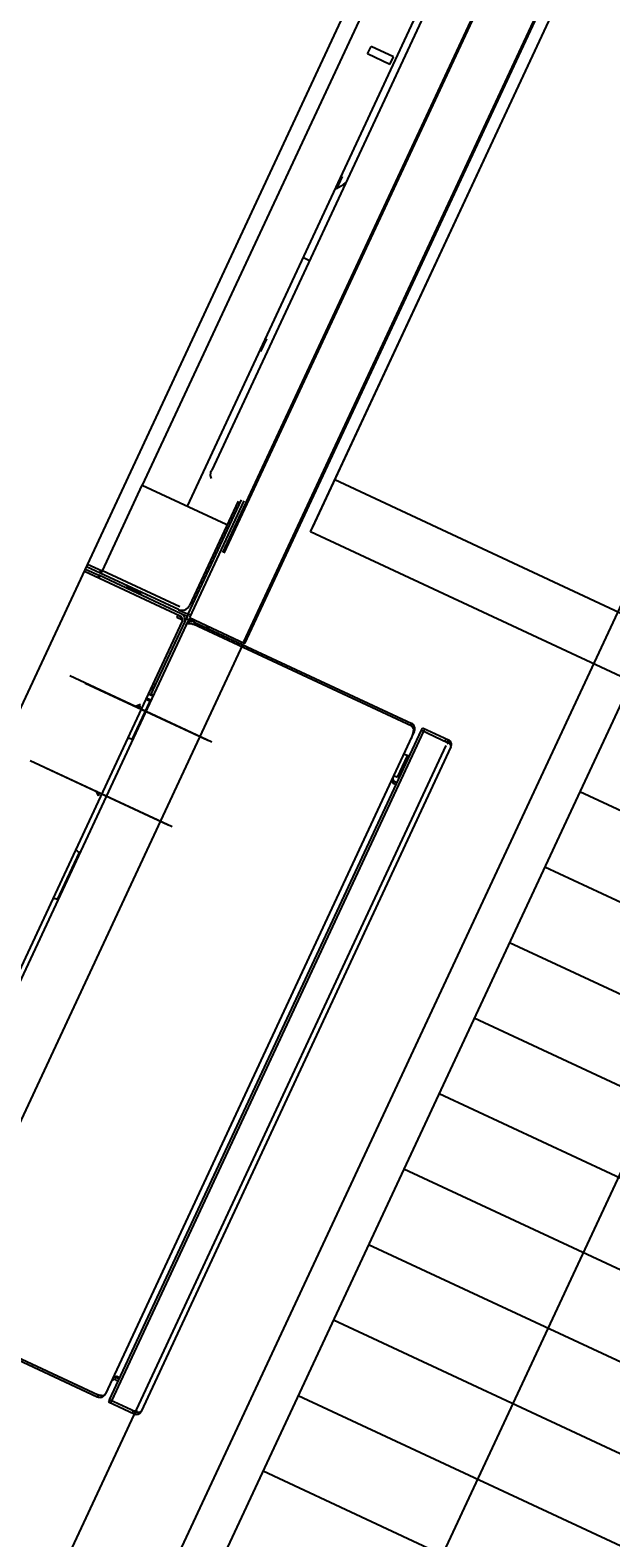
# Model space of a CAD drawing. Header units: inches. Extents: x -119 to 3951, y 0 to 4293.
# Tile 24 of 68: x 206 to 219, y 3193 to 3229. Entities that reach past the tile are written whole.
import ezdxf

# ---------------------------------------------------------------- set-up
doc = ezdxf.new("R2010")
doc.units = ezdxf.units.IN
doc.header["$LTSCALE"] = 48
doc.header["$MEASUREMENT"] = 0
doc.linetypes.add('A1-DASH', pattern=[0.2383, 0.0833, -0.031, 0.031, -0.031, 0.031, -0.031])
doc.linetypes.add('S-DASH', pattern=[0.082, 0.041, -0.041])
for name, color, linetype in [('FS-DSH01', 1, 'S-DASH'), ('FS-DSHA1', 4, 'A1-DASH'), ('FS-EQPMT', 2, 'CONTINUOUS')]:
    doc.layers.add(name, color=color, linetype=linetype)
doc.dimstyles.get("Standard").update_dxf_attribs({"dimtxt": 0.18, "dimasz": 0.18, "dimexe": 0.18, "dimexo": 0.0625, "dimgap": 0.09, "dimtad": 0, "dimtih": 1, "dimtoh": 1, "dimdec": 4, "dimzin": 0, "dimdsep": 46, "dimtxsty": 'Standard', "dimcen": 0.09, "dimadec": 0, "dimazin": 0, "dimtfac": 1, "dimtdec": 4, "dimtofl": 0, "dimtmove": 0, "dimatfit": 3, "dimfxl": 0, "dimtolj": 1, "dimtzin": 0, "dimarcsym": 0})

# ---------------------------------------------------------------- blocks, each defined once
blk = doc.blocks.new('*D215')
at = {"layer": 'FS-EQPMT', "color": 0, "lineweight": -2}
for p, q in [((330.894, 406.296), (308.315, 406.296)), ((308.495, 406.116), (308.495, 401.031)), ((330.748, 400.851), (308.315, 400.851))]:
    blk.add_line(p, q, dxfattribs=at)
at = {"layer": 'FS-EQPMT', "color": 0}
for points in [[(308.465, 406.116), (308.525, 406.116), (308.495, 406.296)], [(308.465, 401.031), (308.525, 401.031), (308.495, 400.851)]]:
    blk.add_solid(points, dxfattribs=at)
at = {"layer": 'FS-EQPMT', "color": 0, "insert": (308.323, 403.573), "char_height": 0.1641, "attachment_point": 5, "rotation": 89.9995}
blk.add_mtext('\\A1;5.45', dxfattribs=at)
blk = doc.blocks.new('QHOBART FT')
at = {"layer": 'FS-EQPMT'}
for p, q in [((131.68507, -15.38141), (156.84154, -15.38141)), ((137.25398, -15.38141), (137.25398, -17.92099)), ((137.31288, -15.38141), (137.31288, -15.73566)), ((137.37529, -17.81613), (137.37529, -15.38141)), ((137.43422, -15.7681), (137.43422, -15.38141)), ((137.31288, -15.73566), (137.25398, -15.73566)), ((137.25398, -15.7681), (137.31288, -15.7681)), ((137.31288, -17.92099), (137.31288, -15.73566)), ((137.37529, -15.73715), (137.43422, -15.73715)), ((137.37529, -15.7681), (137.4492, -15.7681)), ((137.4492, -17.81613), (137.4492, -15.7681)), ((137.4492, -15.7681), (139.71565, -15.7681)), ((139.71565, -15.7681), (139.71565, -17.98669)), ((185.31718, -15.7681), (139.71565, -15.7681)), ((132.59074, -16.12234), (132.59074, -19.88333)), ((134.83748, -16.12238), (134.83748, -19.88336)), ((132.58476, -16.53363), (132.58476, -19.77957)), ((134.8315, -16.53363), (134.8315, -19.77957)), ((137.33287, -16.44562), (137.31288, -16.44562)), ((137.33287, -16.44562), (137.33287, -16.83606)), ((137.35533, -16.83704), (137.35533, -16.44662)), ((137.35533, -16.44662), (137.37529, -16.44662)), ((151.3839, -16.88898), (151.3839, -16.29608)), ((151.3839, -16.29608), (151.58458, -16.29608)), ((151.58458, -16.88898), (151.58458, -16.29608)), ((137.33287, -16.83606), (137.31288, -16.83606)), ((137.35533, -16.83704), (137.37529, -16.83704)), ((139.71565, -16.96436), (182.90294, -16.96436)), ((143.82643, -16.98434), (143.82643, -16.96436)), ((144.15395, -16.98434), (143.82643, -16.98434)), ((144.15395, -16.98434), (144.15395, -16.96436)), ((146.30077, -16.96436), (146.30077, -17.1254)), ((148.13316, -16.98434), (148.13316, -16.96436)), ((148.46071, -16.98434), (148.13316, -16.98434)), ((148.46071, -16.98434), (148.46071, -16.96436)), ((151.3839, -16.88898), (151.58458, -16.88898)), ((140.55982, -17.20309), (140.57841, -17.18562)), ((140.57841, -17.1856), (140.59859, -17.1702)), ((140.5986, -17.17019), (140.62045, -17.1569)), ((140.62044, -17.15692), (140.64389, -17.14568)), ((140.64387, -17.14568), (140.66817, -17.13687)), ((140.66817, -17.13689), (140.69306, -17.13063)), ((140.69302, -17.13064), (140.71877, -17.1268)), ((140.71876, -17.12678), (140.74536, -17.12537)), ((181.87312, -17.1254), (140.74535, -17.1254)), ((137.16011, -18.01483), (119.3979, -18.01483)), ((129.8199, -18.03567), (129.81069, -18.01485)), ((129.82809, -18.05995), (129.81991, -18.03568)), ((129.83399, -18.08481), (129.8281, -18.05995)), ((129.83754, -18.11012), (129.83398, -18.08483)), ((131.08814, -18.11009), (131.0917, -18.0848)), ((131.09169, -18.08482), (131.09759, -18.05993)), ((131.09758, -18.05993), (131.10575, -18.03566)), ((131.10574, -18.03569), (131.11496, -18.01484)), ((134.06375, -18.03566), (134.05454, -18.01484)), ((134.07192, -18.05995), (134.06375, -18.03568)), ((134.07783, -18.0848), (134.07193, -18.05995)), ((134.08138, -18.11012), (134.07782, -18.08482)), ((135.09596, -18.01483), (135.09596, -18.13565)), ((135.1313, -18.01483), (135.1313, -18.13565)), ((135.23512, -18.01483), (135.23512, -18.13565)), ((137.31288, -18.07675), (135.23512, -18.07675)), ((135.25679, -18.13565), (135.25679, -18.07675)), ((137.16011, -18.07376), (135.46858, -18.07376)), ((135.50301, -18.07376), (135.50301, -18.01483)), ((137.19157, -17.86206), (137.19157, -18.00931)), ((137.25398, -17.86206), (137.19157, -17.86206)), ((137.23974, -18.06253), (137.24647, -18.06925)), ((137.25398, -18.13565), (137.25398, -18.04126)), ((137.31288, -18.07675), (137.31288, -17.92099)), ((137.37184, -18.07626), (137.31291, -18.07626)), ((137.37184, -17.81613), (137.37184, -18.07626)), ((137.37386, -18.13516), (137.37386, -18.07626)), ((137.37386, -18.07626), (140.40211, -18.07626)), ((137.38764, -18.0586), (137.37413, -18.07321)), ((140.33998, -18.01483), (137.57402, -18.01483)), ((119.41637, -24.04068), (119.41637, -18.28845)), ((119.4753, -18.13565), (119.4753, -24.03915)), ((137.25398, -18.13565), (119.4753, -18.13565)), ((129.83874, -18.13565), (129.83754, -18.11011)), ((129.83873, -18.12753), (131.08693, -18.12753)), ((129.83873, -18.13123), (131.08693, -18.13123)), ((131.08693, -18.13566), (131.08812, -18.11012)), ((134.08257, -18.13566), (134.08138, -18.11012)), ((134.08257, -18.12753), (135.09596, -18.12753)), ((134.08257, -18.13123), (135.09596, -18.13123)), ((137.11268, -18.13566), (137.12368, -18.13668)), ((137.12371, -18.13667), (137.13423, -18.13968)), ((137.13422, -18.13968), (137.14423, -18.14456)), ((137.14425, -18.14455), (137.15386, -18.15117)), ((137.15382, -18.1512), (137.16292, -18.15942)), ((137.16293, -18.15942), (137.17122, -18.16902)), ((137.17122, -18.16901), (137.17863, -18.17978)), ((137.17863, -18.1798), (137.18523, -18.19157)), ((137.18526, -18.19156), (137.19097, -18.20413)), ((137.19093, -18.20413), (137.19573, -18.21729)), ((137.19576, -18.21728), (137.19965, -18.23086)), ((137.19964, -18.23084), (137.20267, -18.24489)), ((137.20267, -18.24488), (137.20483, -18.25927)), ((137.20484, -18.25928), (137.20614, -18.27384)), ((137.20613, -18.27383), (137.20655, -18.28844)), ((137.20656, -18.168), (137.20656, -18.13565)), ((137.20656, -24.07471), (137.20656, -18.28845)), ((137.26546, -18.27603), (137.26546, -18.13565)), ((137.31239, -18.27603), (137.26546, -18.27603)), ((137.26546, -18.28845), (137.26546, -24.04993)), ((137.31288, -18.1348), (137.31288, -19.60303)), ((140.40211, -18.13516), (137.31288, -18.13516)), ((183.55843, -18.19858), (139.06056, -18.19858)), ((183.55843, -18.23352), (139.06056, -18.23352)), ((137.31288, -19.60303), (233.17366, -19.60303)), ((137.33409, -19.56885), (233.1949, -19.56885)), ((140.40773, -19.90283), (230.83162, -19.90283)), ((140.40773, -39.45123), (140.40773, -19.90283)), ((140.51457, -19.90283), (161.32735, -19.90283)), ((141.78072, -39.45123), (141.78072, -19.90283)), ((119.4753, -24.04068), (119.41637, -24.04068)), ((119.41693, -24.05156), (119.41638, -24.04065)), ((119.4186, -24.06292), (119.41692, -24.0516)), ((119.42145, -24.07456), (119.41861, -24.06291)), ((119.42549, -24.08642), (119.42145, -24.07455)), ((119.43073, -24.09838), (119.42549, -24.08643)), ((119.43711, -24.11015), (119.43072, -24.09838)), ((119.43903, -24.11323), (119.43715, -24.11014)), ((119.44481, -24.12184), (119.439, -24.11323)), ((119.44225, -24.11818), (119.43902, -24.11322)), ((119.44564, -24.123), (119.44225, -24.11818)), ((119.45312, -24.13248), (119.4448, -24.12185)), ((119.44982, -24.12844), (119.44565, -24.12299)), ((119.45474, -24.13434), (119.44981, -24.12847)), ((119.46265, -24.14261), (119.45316, -24.13248)), ((119.46054, -24.14052), (119.45474, -24.13432)), ((119.46264, -24.14262), (119.46054, -24.14055)), ((119.4906, -24.11387), (119.46264, -24.14261)), ((119.47767, -24.05028), (119.4753, -24.03915)), ((119.48022, -24.06286), (119.47766, -24.0503)), ((119.48727, -24.0982), (119.48023, -24.06285)), ((119.48976, -24.11016), (119.48726, -24.09818)), ((119.49233, -24.12166), (119.48976, -24.11017)), ((119.49504, -24.13255), (119.49235, -24.12168)), ((119.49788, -24.14264), (119.49502, -24.13257)), ((119.49789, -24.14261), (119.50832, -24.15133)), ((119.50831, -24.15133), (119.51874, -24.15917)), ((119.51874, -24.15919), (119.52917, -24.16611)), ((119.52917, -24.16613), (119.5396, -24.17208)), ((119.53961, -24.17205), (119.55004, -24.17698)), ((119.55003, -24.17698), (119.56046, -24.18085)), ((119.56045, -24.18086), (119.57089, -24.18364)), ((137.11269, -24.18588), (119.56917, -24.18588)), ((119.5709, -24.18364), (119.58132, -24.18532)), ((119.58133, -24.18532), (119.59175, -24.18588)), ((119.96508, -24.18631), (119.96407, -24.18589)), ((119.96605, -24.18757), (119.96509, -24.1863)), ((119.96696, -24.18964), (119.96606, -24.18755)), ((119.96783, -24.19257), (119.96695, -24.18964)), ((119.96868, -24.19628), (119.96783, -24.19256)), ((119.96944, -24.20061), (119.96865, -24.19629)), ((119.97022, -24.20531), (119.96947, -24.20058)), ((119.97093, -24.2104), (119.9702, -24.20532)), ((119.9734, -24.22863), (119.97095, -24.21039)), ((119.97435, -24.23534), (119.97338, -24.22864)), ((119.97542, -24.24208), (119.97432, -24.23534)), ((119.97668, -24.24863), (119.97543, -24.2421)), ((119.97817, -24.25471), (119.97671, -24.24863)), ((120.03493, -24.23901), (119.97816, -24.25471)), ((119.99222, -24.1863), (119.98668, -24.18588)), ((119.99762, -24.18757), (119.99222, -24.18631)), ((120.00286, -24.18965), (119.9976, -24.18756)), ((120.00805, -24.19257), (120.00287, -24.18965)), ((120.01312, -24.19629), (120.00806, -24.19258)), ((120.01796, -24.2006), (120.01312, -24.19628)), ((120.02249, -24.2053), (120.01794, -24.20059)), ((120.0269, -24.21041), (120.0225, -24.20531)), ((120.0314, -24.21602), (120.02692, -24.21039)), ((120.03231, -24.22981), (120.02941, -24.22033)), ((120.036, -24.22216), (120.03136, -24.21603)), ((120.03494, -24.23903), (120.03231, -24.22982)), ((120.04081, -24.22863), (120.03602, -24.22215)), ((120.04584, -24.23534), (120.04081, -24.22863)), ((120.05116, -24.24207), (120.04583, -24.23532)), ((120.05685, -24.24863), (120.05114, -24.24207)), ((120.06307, -24.25473), (120.05687, -24.24865)), ((135.77579, -24.2498), (135.78364, -24.2442)), ((135.78363, -24.24419), (135.79126, -24.23808)), ((135.78574, -24.24249), (135.82995, -24.25472)), ((135.79124, -24.23806), (135.79873, -24.23161)), ((135.79874, -24.23164), (135.81333, -24.21856)), ((135.81334, -24.21857), (135.82032, -24.21246)), ((135.82032, -24.21243), (135.82727, -24.2067)), ((135.82728, -24.2067), (135.83428, -24.20144)), ((135.82994, -24.25472), (135.8319, -24.24798)), ((135.83191, -24.24799), (135.83414, -24.24108)), ((135.83414, -24.24105), (135.83661, -24.23413)), ((135.83428, -24.20143), (135.84143, -24.19671)), ((135.83661, -24.23413), (135.83925, -24.22739)), ((135.83925, -24.22738), (135.84204, -24.22097)), ((135.84144, -24.1967), (135.84875, -24.19269)), ((135.84206, -24.22095), (135.84498, -24.21494)), ((135.84498, -24.21496), (135.84798, -24.20947)), ((135.84795, -24.20947), (135.851, -24.20454)), ((135.84874, -24.19271), (135.85592, -24.18963)), ((135.85103, -24.20451), (135.85428, -24.19993)), ((135.85427, -24.19996), (135.85776, -24.1958)), ((135.8559, -24.18963), (135.86288, -24.1875)), ((135.85777, -24.1958), (135.86141, -24.19228)), ((135.86146, -24.19224), (135.8652, -24.18945)), ((135.86287, -24.18753), (135.86972, -24.18629)), ((135.86518, -24.18946), (135.86896, -24.18747)), ((135.86895, -24.18746), (135.87273, -24.18626)), ((135.86971, -24.18628), (135.87641, -24.18588)), ((135.87275, -24.18626), (135.87654, -24.18586)), ((135.94817, -24.18588), (135.94817, -24.28415)), ((136.5182, -24.28415), (136.5182, -24.18588)), ((136.95865, -24.18533), (136.93287, -24.18589)), ((136.98446, -24.18364), (136.95866, -24.18531)), ((137.01024, -24.18083), (136.98445, -24.18362)), ((137.03601, -24.17699), (137.01024, -24.18086)), ((137.06181, -24.17207), (137.036, -24.177)), ((137.08756, -24.16612), (137.06178, -24.17207)), ((137.11338, -24.15918), (137.08759, -24.1661)), ((137.11269, -24.15936), (137.11269, -24.18588)), ((137.13914, -24.15132), (137.11336, -24.15917)), ((137.16493, -24.14263), (137.13917, -24.15134)), ((137.16494, -24.1426), (137.16892, -24.13705)), ((137.16894, -24.13704), (137.17273, -24.13142)), ((137.17269, -24.13143), (137.17631, -24.12577)), ((137.17629, -24.12582), (137.18316, -24.11449)), ((137.18317, -24.1145), (137.20313, -24.08035)), ((137.18643, -24.10891), (137.2192, -24.1426)), ((137.20312, -24.08038), (137.20657, -24.07469)), ((137.20656, -24.04993), (137.26546, -24.04993)), ((137.21921, -24.14261), (137.22853, -24.13286)), ((137.22852, -24.13288), (137.23701, -24.12263)), ((137.237, -24.12263), (137.24447, -24.11214)), ((137.24448, -24.11214), (137.25084, -24.10157)), ((137.25084, -24.10157), (137.25605, -24.09107)), ((137.25605, -24.09105), (137.26014, -24.08056)), ((137.26014, -24.08057), (137.26309, -24.07015)), ((137.26309, -24.07011), (137.26486, -24.05989)), ((137.26486, -24.05988), (137.26545, -24.04992)), ((119.42583, -24.33118), (119.42583, -25.01767)), ((119.48476, -24.33118), (119.42583, -24.33118)), ((119.48476, -24.39008), (119.42583, -24.39008)), ((119.48476, -25.01767), (119.48476, -24.33118)), ((119.48476, -24.33118), (137.21599, -24.33118)), ((119.48476, -24.39008), (137.21599, -24.39008)), ((119.98155, -24.27975), (119.98155, -24.33118)), ((120.04048, -24.27975), (120.04048, -24.33118)), ((120.06306, -24.33118), (120.06306, -24.25473)), ((135.76762, -24.33118), (135.76762, -24.25473)), ((135.76764, -24.25473), (135.77578, -24.2498)), ((135.82655, -24.27975), (135.82655, -24.33118)), ((135.94817, -24.28415), (136.5182, -24.28415)), ((137.21599, -24.33118), (137.21599, -25.01767)), ((137.21599, -24.33118), (137.27492, -24.33118)), ((137.21599, -24.39008), (137.27492, -24.39008)), ((137.27492, -25.01767), (137.27492, -24.33118)), ((119.48476, -24.95874), (119.42583, -24.95874)), ((119.48565, -24.97859), (119.48473, -24.95874)), ((137.21507, -24.97857), (137.21598, -24.95876)), ((137.21599, -24.95874), (137.27492, -24.95874)), ((119.48475, -25.01766), (119.42582, -25.01766)), ((119.48566, -25.03749), (119.48475, -25.01767)), ((119.48817, -24.99814), (119.48564, -24.97859)), ((119.48819, -25.05703), (119.48567, -25.03751)), ((119.49232, -25.01682), (119.48818, -24.99813)), ((119.49234, -25.07573), (119.4882, -25.05705)), ((119.49823, -25.03402), (119.49233, -25.01681)), ((119.49824, -25.09292), (119.49235, -25.07571)), ((119.50572, -25.10815), (119.49822, -25.09294)), ((119.50574, -25.04923), (119.49823, -25.03401)), ((119.51441, -25.12091), (119.50572, -25.10814)), ((119.51443, -25.06198), (119.50575, -25.04921)), ((119.52414, -25.13067), (119.51442, -25.12091)), ((119.53506, -25.13685), (119.52415, -25.13068)), ((119.54715, -25.13898), (119.53505, -25.13684)), ((137.15358, -25.13898), (119.54716, -25.13898)), ((137.15358, -25.13901), (137.1657, -25.13686)), ((137.16568, -25.13684), (137.1766, -25.13066)), ((137.1766, -25.13066), (137.18634, -25.12089)), ((137.18634, -25.06197), (137.19503, -25.0492)), ((137.18634, -25.12088), (137.19503, -25.10812)), ((137.19501, -25.10817), (137.20252, -25.09295)), ((137.19502, -25.04923), (137.20252, -25.03404)), ((137.20251, -25.03402), (137.2084, -25.01681)), ((137.20251, -25.09292), (137.2084, -25.07571)), ((137.2084, -25.07572), (137.21254, -25.05704)), ((137.20842, -25.0168), (137.21255, -24.99812)), ((137.21254, -24.99815), (137.21507, -24.97859)), ((137.21255, -25.05704), (137.21508, -25.03749)), ((137.21509, -25.03747), (137.216, -25.01766)), ((137.21599, -25.01767), (137.27492, -25.01767))]:
    blk.add_line(p, q, dxfattribs=at)
for points in [[(132.54661, -17.98314), (132.58092, -17.87547), (132.50658, -17.96058)], [(132.57157, -17.98928), (132.58441, -17.87701), (132.52794, -17.97489)], [(134.92537, -17.9574), (134.84797, -17.87507), (134.88619, -17.98141)]]:
    blk.add_lwpolyline(points, dxfattribs=at)
for centre, radius, start, end in [((149.35533, -15.39813), 1.9971, 231.677671, 232.262581), ((149.35533, -15.39813), 1.9971, 232.499998, 239.875359), ((135.46858, -17.92099), 0.15278, 217.952242, 269.999997), ((137.16011, -17.92099), 0.15278, 269.999997, 0), ((137.16011, -17.92099), 0.09386, 269.999997, 0.000032), ((137.00435, -17.71527), 0.24964, 318.636217, 323.947762), ((137.10121, -17.86206), 0.15278, 306.331601, 352.291658), ((137.57402, -17.81613), 0.19871, 179.999995, 270.000004), ((137.11269, -18.28845), 0.15278, 0, 90.000003), ((137.40599, -18.57187), 0.14055, 180.000022, 222.274344), ((119.56917, -24.03311), 0.15278, 215.497376, 269.999997), ((119.88768, -24.27975), 0.09386, 43.801375, 85.002872), ((119.88768, -24.27975), 0.15278, 0, 25.390393), ((135.92043, -24.27975), 0.09386, 99.985739, 180.000032), ((137.11269, -24.03311), 0.15278, 269.999997, 337.101273), ((119.88768, -24.27975), 0.09386, 0, 15.457058), ((136.38972, -24.32349), 0.03931, 348.720435, 90.000003), ((136.38972, -24.32349), 0.1376, 356.793871, 20.914439), ((119.54716, -24.95874), 0.12132, 180.000022, 228.226513), ((137.15358, -24.95874), 0.12132, 301.678169, 0.000023), ((119.54716, -25.01767), 0.12132, 180.000022, 270.000004), ((137.15358, -25.01767), 0.12132, 269.999997, 0.000023)]:
    blk.add_arc(centre, radius, start, end, dxfattribs=at)
dim = blk.add_linear_dim(base=(114.87496, -25.01397), p1=(137.33409, -19.56882), p2=(137.1884, -25.01416), angle=89.999523, dimstyle='Standard', dxfattribs=at)
dim.commit()
dim.dimension.update_dxf_attribs({"geometry": '*D215', "text_midpoint": (114.70295, -22.2913), "insert": (-193.61989, -425.86475)})
blk = doc.blocks.new('QDW')
at = {"layer": 'FS-DSH01'}
blk.add_blockref('QHOBART FT', (0, 0), dxfattribs=at)

msp = doc.modelspace()

# ---------------------------------------------------------------- linework, layer by layer
at = {"layer": 'FS-EQPMT'}
for p, q in [((287.736, 3361.374), (164.174, 3096.394)), ((288.219, 3360.045), (165.503, 3096.878))]:
    msp.add_line(p, q, dxfattribs=at)
at = {"layer": 'FS-EQPMT', "color": 8}
for p, q in [((292.524, 3358.037), (169.808, 3094.871)), ((218.753, 3211.073), (237.559, 3202.304)), ((217.907, 3209.26), (236.713, 3200.491)), ((217.062, 3207.448), (235.868, 3198.678)), ((216.217, 3205.635), (235.023, 3196.866)), ((215.372, 3203.822), (234.178, 3195.053)), ((214.527, 3202.01), (233.332, 3193.241)), ((213.681, 3200.197), (232.487, 3191.428)), ((212.836, 3198.385), (231.642, 3189.615)), ((211.991, 3196.572), (230.797, 3187.803)), ((211.146, 3194.759), (229.951, 3185.99))]:
    msp.add_line(p, q, dxfattribs=at)

# ---------------------------------------------------------------- block references
at = {"layer": 'FS-DSHA1', "rotation": 64.99999999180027}
msp.add_blockref('QDW', (134.909, 3098.462), dxfattribs=at)

doc.saveas('drawing.dxf')
